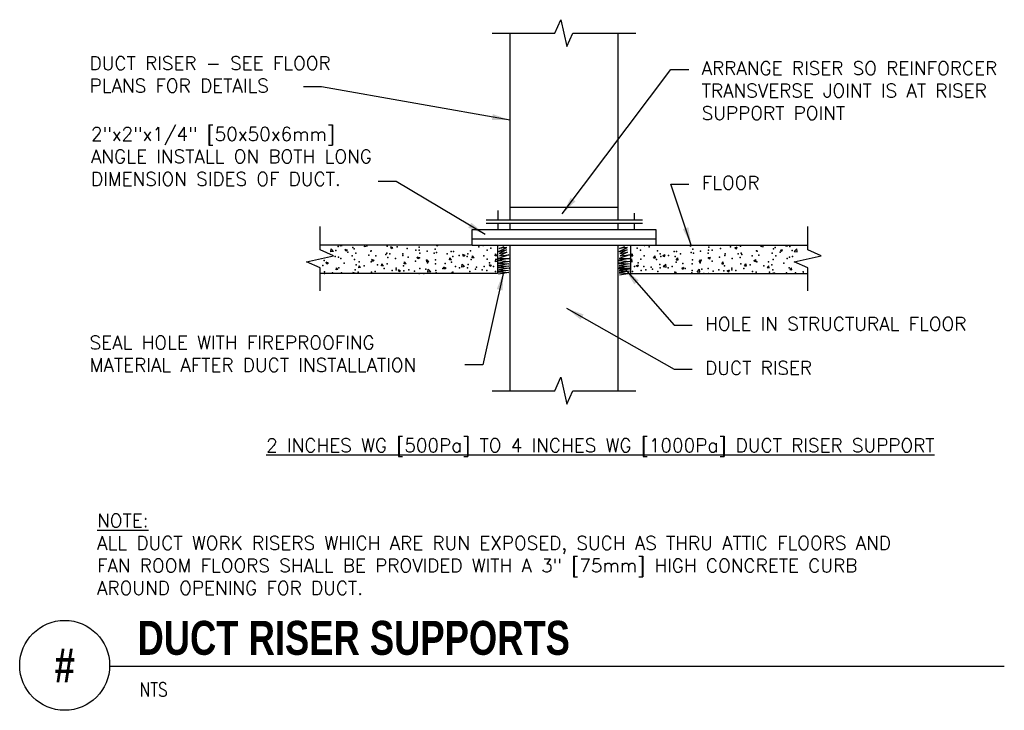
# Model space of a CAD drawing. Header units: inches. Extents: x 0.34 to 7.65, y 0.19 to 8.68.
# Tile 1 of 2: x 0.34 to 7.18, y 0.19 to 4.99. Entities that reach past the tile are written whole.
import ezdxf
from ezdxf.enums import TextEntityAlignment as Align

# ---------------------------------------------------------------- set-up
doc = ezdxf.new("R2010")
doc.units = ezdxf.units.IN
doc.header["$MEASUREMENT"] = 0
doc.header["$PDSIZE"] = -1
for name, color, linetype in [('M-DETL-HEVY', 5, 'Continuous'), ('M-DETL-MEDM', 4, 'Continuous'), ('M-DETL-PATT', 8, 'Continuous'), ('M-DETL-TEXT', 2, 'Continuous')]:
    doc.layers.add(name, color=color, linetype=linetype)
doc.styles.add('BOLD', font='bold.shx', dxfattribs={"width": 0.9})
doc.styles.add('Romans', font='romans.shx')
doc.dimstyles.new('VA-Lead', dxfattribs={"dimtxt": 0.09375, "dimasz": 0.125, "dimexe": 0.125, "dimexo": 0.03125, "dimgap": 0.02, "dimtad": 1, "dimdec": 5, "dimzin": 0, "dimdsep": 46, "dimlunit": 4, "dimtxsty": 'Romans', "dimcen": 0.125, "dimclrd": 256, "dimclre": 256, "dimclrt": 256, "dimadec": 0, "dimazin": 0, "dimtfac": 1, "dimtdec": 5, "dimtofl": 0, "dimtmove": 0, "dimatfit": 3, "dimfxl": 1, "dimfrac": 2, "dimtolj": 1, "dimtzin": 0, "dimlwd": -1, "dimlwe": -1, "dimarcsym": 0})

msp = doc.modelspace()

# ---------------------------------------------------------------- linework, layer by layer
at = {"layer": 'M-DETL-HEVY', "linetype": 'Continuous'}
for p, q in [((3.745084, 3.685242), (3.745084, 4.895242)), ((4.493084, 4.895242), (4.493084, 3.685242)), ((3.745084, 3.685242), (4.493084, 3.685242)), ((3.745084, 3.597242), (3.745084, 3.685242)), ((4.493084, 3.685242), (4.493084, 3.597242)), ((3.745084, 3.531242), (3.745084, 3.575242)), ((4.493084, 3.575242), (4.493084, 3.531242)), ((3.481084, 3.531242), (4.757084, 3.531242)), ((3.481084, 3.421242), (3.481084, 3.531242)), ((4.757084, 3.531242), (4.757084, 3.421242)), ((3.481084, 3.465242), (4.757084, 3.465242)), ((3.481084, 3.421242), (4.757084, 3.421242)), ((3.745084, 2.409242), (3.745084, 3.421242)), ((4.493084, 3.421242), (4.493084, 2.409242))]:
    msp.add_line(p, q, dxfattribs=at)
at = {"layer": 'M-DETL-MEDM', "linetype": 'Continuous'}
for p, q in [((3.659346, 3.663195), (3.659346, 3.597242)), ((4.606745, 3.643654), (4.606745, 3.597242)), ((3.580021, 3.597242), (4.664143, 3.597242)), ((3.580021, 3.575242), (4.664143, 3.575242)), ((3.659346, 3.575242), (3.659346, 3.531242)), ((4.606745, 3.575242), (4.606745, 3.531242)), ((3.481084, 3.421242), (2.425084, 3.421242)), ((3.657084, 3.421242), (3.657084, 3.223242)), ((4.581084, 3.421242), (4.581084, 3.223242)), ((4.757084, 3.421242), (5.813084, 3.421242)), ((3.657084, 3.223242), (2.425084, 3.223242)), ((4.581084, 3.223242), (5.813084, 3.223242))]:
    msp.add_line(p, q, dxfattribs=at)
at = {"layer": 'M-DETL-PATT', "linetype": 'Continuous'}
for p, q in [((2.566241, 3.415462), (2.567307, 3.421242)), ((2.566241, 3.415462), (2.567307, 3.421242)), ((2.579398, 3.416613), (2.575514, 3.421242)), ((2.579398, 3.416613), (2.575514, 3.421242)), ((2.733811, 3.410599), (2.735049, 3.421242)), ((2.733811, 3.410599), (2.735049, 3.421242)), ((2.753384, 3.413636), (2.746086, 3.421242)), ((2.753384, 3.413636), (2.746086, 3.421242)), ((3.236136, 3.413763), (3.233627, 3.421242)), ((3.236136, 3.413763), (3.233627, 3.421242)), ((3.247087, 3.421145), (3.236143, 3.413764)), ((3.247087, 3.421145), (3.236143, 3.413764)), ((3.247087, 3.421145), (3.246834, 3.421242)), ((3.247087, 3.421145), (3.246834, 3.421242)), ((4.991082, 3.421145), (4.991334, 3.421242)), ((4.991082, 3.421145), (4.991334, 3.421242)), ((4.991082, 3.421145), (5.002025, 3.413764)), ((4.991082, 3.421145), (5.002025, 3.413764)), ((5.002032, 3.413763), (5.004541, 3.421242)), ((5.002032, 3.413763), (5.004541, 3.421242)), ((5.484784, 3.413636), (5.492082, 3.421242)), ((5.484784, 3.413636), (5.492082, 3.421242)), ((5.504357, 3.410599), (5.503119, 3.421242)), ((5.504357, 3.410599), (5.503119, 3.421242)), ((5.65877, 3.416613), (5.662654, 3.421242)), ((5.65877, 3.416613), (5.662654, 3.421242)), ((5.671927, 3.415462), (5.670861, 3.421242)), ((5.671927, 3.415462), (5.670861, 3.421242)), ((2.499018, 3.374185), (2.501449, 3.395078)), ((2.499018, 3.374185), (2.501449, 3.395078)), ((2.518591, 3.377222), (2.499025, 3.374187)), ((2.518591, 3.377222), (2.499025, 3.374187)), ((2.518591, 3.377222), (2.501456, 3.39508)), ((2.518591, 3.377222), (2.501456, 3.39508)), ((2.579398, 3.416613), (2.566248, 3.415463)), ((2.579398, 3.416613), (2.566248, 3.415463)), ((2.603799, 3.378524), (2.599338, 3.391819)), ((2.603799, 3.378524), (2.599338, 3.391819)), ((2.61475, 3.385906), (2.599345, 3.39182)), ((2.61475, 3.385906), (2.599345, 3.39182)), ((2.61475, 3.385906), (2.603806, 3.378525)), ((2.61475, 3.385906), (2.603806, 3.378525)), ((2.753384, 3.413636), (2.733818, 3.410601)), ((2.753384, 3.413636), (2.733818, 3.410601)), ((2.919968, 3.396144), (2.915507, 3.409438)), ((2.919968, 3.396144), (2.915507, 3.409438)), ((2.930918, 3.403526), (2.915514, 3.409439)), ((2.930918, 3.403526), (2.915514, 3.409439)), ((2.930918, 3.403526), (2.919975, 3.396144)), ((2.930918, 3.403526), (2.919975, 3.396144)), ((3.420985, 3.342807), (3.416524, 3.356101)), ((3.420985, 3.342807), (3.416524, 3.356101)), ((3.431935, 3.350188), (3.416531, 3.356101)), ((3.431935, 3.350188), (3.416531, 3.356101)), ((3.640297, 3.346619), (3.64284, 3.360409)), ((3.640297, 3.346619), (3.64284, 3.360409)), ((3.653453, 3.347769), (3.642847, 3.360409)), ((3.653453, 3.347769), (3.642847, 3.360409)), ((3.665614, 3.376376), (3.722331, 3.405043)), ((3.665614, 3.376376), (3.722331, 3.405043)), ((3.665614, 3.376376), (3.720419, 3.389754)), ((3.665614, 3.376376), (3.720419, 3.389754)), ((3.736988, 3.354717), (3.665614, 3.328599)), ((3.736988, 3.354717), (3.665614, 3.328599)), ((3.668163, 3.398035), (3.703213, 3.41205)), ((3.668163, 3.398035), (3.703213, 3.41205)), ((3.722331, 3.405043), (3.668163, 3.398035)), ((3.722331, 3.405043), (3.668163, 3.398035)), ((3.720419, 3.389754), (3.669437, 3.363636)), ((3.720419, 3.389754), (3.669437, 3.363636)), ((3.669437, 3.363636), (3.723605, 3.371917)), ((3.669437, 3.363636), (3.723605, 3.371917)), ((3.723605, 3.371917), (3.671349, 3.34771)), ((3.723605, 3.371917), (3.671349, 3.34771)), ((3.671349, 3.34771), (3.736988, 3.354717)), ((3.671349, 3.34771), (3.736988, 3.354717)), ((4.503842, 3.376376), (4.560559, 3.405043)), ((4.503842, 3.376376), (4.560559, 3.405043)), ((4.503842, 3.376376), (4.558648, 3.389754)), ((4.503842, 3.376376), (4.558648, 3.389754)), ((4.575217, 3.354717), (4.503842, 3.328599)), ((4.575217, 3.354717), (4.503842, 3.328599)), ((4.506391, 3.398035), (4.541441, 3.41205)), ((4.506391, 3.398035), (4.541441, 3.41205)), ((4.560559, 3.405043), (4.506391, 3.398035)), ((4.560559, 3.405043), (4.506391, 3.398035)), ((4.558648, 3.389754), (4.507666, 3.363636)), ((4.558648, 3.389754), (4.507666, 3.363636)), ((4.507666, 3.363636), (4.561834, 3.371917)), ((4.507666, 3.363636), (4.561834, 3.371917)), ((4.561834, 3.371917), (4.509578, 3.34771)), ((4.561834, 3.371917), (4.509578, 3.34771)), ((4.509578, 3.34771), (4.575217, 3.354717)), ((4.509578, 3.34771), (4.575217, 3.354717)), ((4.584715, 3.347769), (4.595321, 3.360409)), ((4.584715, 3.347769), (4.595321, 3.360409)), ((4.597871, 3.346619), (4.595328, 3.360409)), ((4.597871, 3.346619), (4.595328, 3.360409)), ((4.806233, 3.350188), (4.821637, 3.356101)), ((4.806233, 3.350188), (4.821637, 3.356101)), ((4.817183, 3.342807), (4.821644, 3.356101)), ((4.817183, 3.342807), (4.821644, 3.356101)), ((5.30725, 3.403526), (5.322654, 3.409439)), ((5.30725, 3.403526), (5.322654, 3.409439)), ((5.30725, 3.403526), (5.318193, 3.396144)), ((5.30725, 3.403526), (5.318193, 3.396144)), ((5.3182, 3.396144), (5.322661, 3.409438)), ((5.3182, 3.396144), (5.322661, 3.409438)), ((5.484784, 3.413636), (5.50435, 3.410601)), ((5.484784, 3.413636), (5.50435, 3.410601)), ((5.623418, 3.385906), (5.638823, 3.39182)), ((5.623418, 3.385906), (5.638823, 3.39182)), ((5.623418, 3.385906), (5.634362, 3.378525)), ((5.623418, 3.385906), (5.634362, 3.378525)), ((5.634369, 3.378524), (5.63883, 3.391819)), ((5.634369, 3.378524), (5.63883, 3.391819)), ((5.65877, 3.416613), (5.67192, 3.415463)), ((5.65877, 3.416613), (5.67192, 3.415463)), ((5.719577, 3.377222), (5.736712, 3.39508)), ((5.719577, 3.377222), (5.736712, 3.39508)), ((5.719577, 3.377222), (5.739143, 3.374187)), ((5.719577, 3.377222), (5.739143, 3.374187)), ((5.73915, 3.374185), (5.736719, 3.395078)), ((5.73915, 3.374185), (5.736719, 3.395078)), ((2.47248, 3.289948), (2.468019, 3.303242)), ((2.47248, 3.289948), (2.468019, 3.303242)), ((2.48343, 3.29733), (2.468026, 3.303243)), ((2.48343, 3.29733), (2.468026, 3.303243)), ((2.48343, 3.29733), (2.472487, 3.289949)), ((2.48343, 3.29733), (2.472487, 3.289949)), ((2.788648, 3.307568), (2.784187, 3.320862)), ((2.788648, 3.307568), (2.784187, 3.320862)), ((2.799598, 3.31495), (2.784194, 3.320863)), ((2.799598, 3.31495), (2.784194, 3.320863)), ((2.799598, 3.31495), (2.788655, 3.307568)), ((2.799598, 3.31495), (2.788655, 3.307568)), ((2.85131, 3.277591), (2.853854, 3.291381)), ((2.85131, 3.277591), (2.853854, 3.291381)), ((2.864467, 3.278742), (2.853861, 3.291381)), ((2.864467, 3.278742), (2.853861, 3.291381)), ((3.009108, 3.291396), (3.011651, 3.305186)), ((3.009108, 3.291396), (3.011651, 3.305186)), ((3.022264, 3.292547), (3.009115, 3.291397)), ((3.022264, 3.292547), (3.009115, 3.291397)), ((3.022264, 3.292547), (3.011658, 3.305187)), ((3.022264, 3.292547), (3.011658, 3.305187)), ((3.104817, 3.325187), (3.100356, 3.338482)), ((3.104817, 3.325187), (3.100356, 3.338482)), ((3.115767, 3.332569), (3.100363, 3.338482)), ((3.115767, 3.332569), (3.100363, 3.338482)), ((3.115767, 3.332569), (3.104824, 3.325187)), ((3.115767, 3.332569), (3.104824, 3.325187)), ((3.166905, 3.305202), (3.169449, 3.318992)), ((3.166905, 3.305202), (3.169449, 3.318992)), ((3.180062, 3.306353), (3.166912, 3.305202)), ((3.180062, 3.306353), (3.166912, 3.305202)), ((3.180062, 3.306353), (3.169456, 3.318992)), ((3.180062, 3.306353), (3.169456, 3.318992)), ((3.324702, 3.319007), (3.327246, 3.332798)), ((3.324702, 3.319007), (3.327246, 3.332798)), ((3.337859, 3.320158), (3.324709, 3.319008)), ((3.337859, 3.320158), (3.324709, 3.319008)), ((3.337859, 3.320158), (3.327253, 3.332798)), ((3.337859, 3.320158), (3.327253, 3.332798)), ((3.409023, 3.269122), (3.411453, 3.290016)), ((3.409023, 3.269122), (3.411453, 3.290016)), ((3.428596, 3.272158), (3.411461, 3.290017)), ((3.428596, 3.272158), (3.411461, 3.290017)), ((3.431935, 3.350188), (3.420992, 3.342807)), ((3.431935, 3.350188), (3.420992, 3.342807)), ((3.482499, 3.332813), (3.485043, 3.346603)), ((3.482499, 3.332813), (3.485043, 3.346603)), ((3.495656, 3.333964), (3.482506, 3.332813)), ((3.495656, 3.333964), (3.482506, 3.332813)), ((3.495656, 3.333964), (3.48505, 3.346603)), ((3.495656, 3.333964), (3.48505, 3.346603)), ((3.605834, 3.27185), (3.601373, 3.285144)), ((3.605834, 3.27185), (3.601373, 3.285144)), ((3.616784, 3.279231), (3.60138, 3.285144)), ((3.616784, 3.279231), (3.60138, 3.285144)), ((3.653453, 3.347769), (3.640304, 3.346619)), ((3.653453, 3.347769), (3.640304, 3.346619)), ((3.643816, 3.305536), (3.646246, 3.32643)), ((3.643816, 3.305536), (3.646246, 3.32643)), ((3.657084, 3.307594), (3.643823, 3.305538)), ((3.657084, 3.307594), (3.643823, 3.305538)), ((3.657084, 3.315143), (3.646253, 3.326431)), ((3.657084, 3.315143), (3.646253, 3.326431)), ((3.738263, 3.329236), (3.661153, 3.314584)), ((3.738263, 3.329236), (3.661153, 3.314584)), ((3.661153, 3.314584), (3.742855, 3.307594)), ((3.661153, 3.314584), (3.742855, 3.307594)), ((3.742855, 3.307594), (3.66179, 3.296747)), ((3.742855, 3.307594), (3.66179, 3.296747)), ((3.66179, 3.296747), (3.735714, 3.291014)), ((3.66179, 3.296747), (3.735714, 3.291014)), ((3.665614, 3.328599), (3.738263, 3.329236)), ((3.665614, 3.328599), (3.738263, 3.329236)), ((3.735714, 3.291014), (3.665614, 3.278911)), ((3.735714, 3.291014), (3.665614, 3.278911)), ((4.576491, 3.329236), (4.499381, 3.314584)), ((4.576491, 3.329236), (4.499381, 3.314584)), ((4.499381, 3.314584), (4.581084, 3.307594)), ((4.499381, 3.314584), (4.581084, 3.307594)), ((4.581084, 3.307594), (4.500019, 3.296747)), ((4.581084, 3.307594), (4.500019, 3.296747)), ((4.500019, 3.296747), (4.573942, 3.291014)), ((4.500019, 3.296747), (4.573942, 3.291014)), ((4.503842, 3.328599), (4.576491, 3.329236)), ((4.503842, 3.328599), (4.576491, 3.329236)), ((4.573942, 3.291014), (4.503842, 3.278911)), ((4.573942, 3.291014), (4.503842, 3.278911)), ((4.581084, 3.315143), (4.591915, 3.326431)), ((4.581084, 3.315143), (4.591915, 3.326431)), ((4.581084, 3.307594), (4.594345, 3.305538)), ((4.581084, 3.307594), (4.594345, 3.305538)), ((4.584715, 3.347769), (4.597864, 3.346619)), ((4.584715, 3.347769), (4.597864, 3.346619)), ((4.594352, 3.305536), (4.591922, 3.32643)), ((4.594352, 3.305536), (4.591922, 3.32643)), ((4.621384, 3.279231), (4.636788, 3.285144)), ((4.621384, 3.279231), (4.636788, 3.285144)), ((4.632334, 3.27185), (4.636795, 3.285144)), ((4.632334, 3.27185), (4.636795, 3.285144)), ((4.742512, 3.333964), (4.753118, 3.346603)), ((4.742512, 3.333964), (4.753118, 3.346603)), ((4.742512, 3.333964), (4.755662, 3.332813)), ((4.742512, 3.333964), (4.755662, 3.332813)), ((4.755669, 3.332813), (4.753125, 3.346603)), ((4.755669, 3.332813), (4.753125, 3.346603)), ((4.806233, 3.350188), (4.817176, 3.342807)), ((4.806233, 3.350188), (4.817176, 3.342807)), ((4.809572, 3.272158), (4.826707, 3.290017)), ((4.809572, 3.272158), (4.826707, 3.290017)), ((4.829145, 3.269122), (4.826715, 3.290016)), ((4.829145, 3.269122), (4.826715, 3.290016)), ((4.900309, 3.320158), (4.910915, 3.332798)), ((4.900309, 3.320158), (4.910915, 3.332798)), ((4.900309, 3.320158), (4.913459, 3.319008)), ((4.900309, 3.320158), (4.913459, 3.319008)), ((4.913466, 3.319007), (4.910922, 3.332798)), ((4.913466, 3.319007), (4.910922, 3.332798)), ((5.058106, 3.306353), (5.068712, 3.318992)), ((5.058106, 3.306353), (5.068712, 3.318992)), ((5.058106, 3.306353), (5.071256, 3.305202)), ((5.058106, 3.306353), (5.071256, 3.305202)), ((5.071263, 3.305202), (5.068719, 3.318992)), ((5.071263, 3.305202), (5.068719, 3.318992)), ((5.122401, 3.332569), (5.137805, 3.338482)), ((5.122401, 3.332569), (5.137805, 3.338482)), ((5.122401, 3.332569), (5.133344, 3.325187)), ((5.122401, 3.332569), (5.133344, 3.325187)), ((5.133351, 3.325187), (5.137812, 3.338482)), ((5.133351, 3.325187), (5.137812, 3.338482)), ((5.215904, 3.292547), (5.22651, 3.305187)), ((5.215904, 3.292547), (5.22651, 3.305187)), ((5.215904, 3.292547), (5.229053, 3.291397)), ((5.215904, 3.292547), (5.229053, 3.291397)), ((5.22906, 3.291396), (5.226517, 3.305186)), ((5.22906, 3.291396), (5.226517, 3.305186)), ((5.373701, 3.278742), (5.384307, 3.291381)), ((5.373701, 3.278742), (5.384307, 3.291381)), ((5.386858, 3.277591), (5.384314, 3.291381)), ((5.386858, 3.277591), (5.384314, 3.291381)), ((5.43857, 3.31495), (5.453974, 3.320863)), ((5.43857, 3.31495), (5.453974, 3.320863)), ((5.43857, 3.31495), (5.449513, 3.307568)), ((5.43857, 3.31495), (5.449513, 3.307568)), ((5.44952, 3.307568), (5.453981, 3.320862)), ((5.44952, 3.307568), (5.453981, 3.320862)), ((2.535716, 3.249979), (2.53826, 3.26377)), ((2.535716, 3.249979), (2.53826, 3.26377)), ((2.548873, 3.251131), (2.535723, 3.24998)), ((2.548873, 3.251131), (2.535723, 3.24998)), ((2.548873, 3.251131), (2.538267, 3.26377)), ((2.548873, 3.251131), (2.538267, 3.26377)), ((2.655902, 3.223242), (2.652868, 3.232286)), ((2.655902, 3.223242), (2.652868, 3.232286)), ((2.668279, 3.226373), (2.652875, 3.232287)), ((2.668279, 3.226373), (2.652875, 3.232287)), ((2.668279, 3.226373), (2.663636, 3.223242)), ((2.668279, 3.226373), (2.663636, 3.223242)), ((2.693513, 3.263785), (2.696057, 3.277575)), ((2.693513, 3.263785), (2.696057, 3.277575)), ((2.70667, 3.264936), (2.69352, 3.263786)), ((2.70667, 3.264936), (2.69352, 3.263786)), ((2.70667, 3.264936), (2.696064, 3.277576)), ((2.70667, 3.264936), (2.696064, 3.277576)), ((2.864467, 3.278742), (2.851317, 3.277591)), ((2.864467, 3.278742), (2.851317, 3.277591)), ((2.973497, 3.236611), (2.969036, 3.249905)), ((2.973497, 3.236611), (2.969036, 3.249905)), ((2.984447, 3.243993), (2.969043, 3.249906)), ((2.984447, 3.243993), (2.969043, 3.249906)), ((2.984447, 3.243993), (2.973504, 3.236611)), ((2.984447, 3.243993), (2.973504, 3.236611)), ((3.17423, 3.232708), (3.176661, 3.253601)), ((3.17423, 3.232708), (3.176661, 3.253601)), ((3.193803, 3.235744), (3.174237, 3.232709)), ((3.193803, 3.235744), (3.174237, 3.232709)), ((3.193803, 3.235744), (3.176667, 3.253603)), ((3.193803, 3.235744), (3.176667, 3.253603)), ((3.289666, 3.254231), (3.285205, 3.267525)), ((3.289666, 3.254231), (3.285205, 3.267525)), ((3.300616, 3.261612), (3.285212, 3.267525)), ((3.300616, 3.261612), (3.285212, 3.267525)), ((3.300616, 3.261612), (3.289673, 3.254231)), ((3.300616, 3.261612), (3.289673, 3.254231)), ((3.428596, 3.272158), (3.40903, 3.269123)), ((3.428596, 3.272158), (3.40903, 3.269123)), ((3.616784, 3.279231), (3.605841, 3.27185)), ((3.616784, 3.279231), (3.605841, 3.27185)), ((3.662937, 3.248812), (3.733674, 3.246264)), ((3.662937, 3.248812), (3.733674, 3.246264)), ((3.733674, 3.246264), (3.662937, 3.235434)), ((3.733674, 3.246264), (3.662937, 3.235434)), ((3.662937, 3.235434), (3.736861, 3.231612)), ((3.662937, 3.235434), (3.736861, 3.231612)), ((3.736861, 3.231612), (3.664849, 3.220146)), ((3.736861, 3.231612), (3.664849, 3.220146)), ((3.665614, 3.278911), (3.736351, 3.276363)), ((3.665614, 3.278911), (3.736351, 3.276363)), ((3.736351, 3.276363), (3.665614, 3.265533)), ((3.736351, 3.276363), (3.665614, 3.265533)), ((3.665614, 3.265533), (3.739537, 3.261711)), ((3.665614, 3.265533), (3.739537, 3.261711)), ((3.739537, 3.261711), (3.667526, 3.250244)), ((3.739537, 3.261711), (3.667526, 3.250244)), ((4.500019, 3.260297), (4.573942, 3.254564)), ((4.500019, 3.260297), (4.573942, 3.254564)), ((4.503842, 3.278911), (4.574579, 3.276363)), ((4.503842, 3.278911), (4.574579, 3.276363)), ((4.574579, 3.276363), (4.503842, 3.265533)), ((4.574579, 3.276363), (4.503842, 3.265533)), ((4.503842, 3.265533), (4.577766, 3.261711)), ((4.503842, 3.265533), (4.577766, 3.261711)), ((4.573942, 3.254564), (4.503842, 3.24246)), ((4.573942, 3.254564), (4.503842, 3.24246)), ((4.503842, 3.24246), (4.574579, 3.239912)), ((4.503842, 3.24246), (4.574579, 3.239912)), ((4.574579, 3.239912), (4.503842, 3.229083)), ((4.574579, 3.239912), (4.503842, 3.229083)), ((4.503842, 3.229083), (4.577766, 3.225261)), ((4.503842, 3.229083), (4.577766, 3.225261)), ((4.577766, 3.261711), (4.505754, 3.250244)), ((4.577766, 3.261711), (4.505754, 3.250244)), ((4.577766, 3.225261), (4.505754, 3.213794)), ((4.577766, 3.225261), (4.505754, 3.213794)), ((4.621384, 3.279231), (4.632327, 3.27185)), ((4.621384, 3.279231), (4.632327, 3.27185)), ((4.809572, 3.272158), (4.829138, 3.269123)), ((4.809572, 3.272158), (4.829138, 3.269123)), ((4.937552, 3.261612), (4.952956, 3.267525)), ((4.937552, 3.261612), (4.952956, 3.267525)), ((4.937552, 3.261612), (4.948495, 3.254231)), ((4.937552, 3.261612), (4.948495, 3.254231)), ((4.948502, 3.254231), (4.952963, 3.267525)), ((4.948502, 3.254231), (4.952963, 3.267525)), ((5.044365, 3.235744), (5.061501, 3.253603)), ((5.044365, 3.235744), (5.061501, 3.253603)), ((5.044365, 3.235744), (5.063931, 3.232709)), ((5.044365, 3.235744), (5.063931, 3.232709)), ((5.063938, 3.232708), (5.061508, 3.253601)), ((5.063938, 3.232708), (5.061508, 3.253601)), ((5.253721, 3.243993), (5.269125, 3.249906)), ((5.253721, 3.243993), (5.269125, 3.249906)), ((5.253721, 3.243993), (5.264664, 3.236611)), ((5.253721, 3.243993), (5.264664, 3.236611)), ((5.264671, 3.236611), (5.269132, 3.249905)), ((5.264671, 3.236611), (5.269132, 3.249905)), ((5.373701, 3.278742), (5.386851, 3.277591)), ((5.373701, 3.278742), (5.386851, 3.277591)), ((5.531498, 3.264936), (5.542104, 3.277576)), ((5.531498, 3.264936), (5.542104, 3.277576)), ((5.531498, 3.264936), (5.544648, 3.263786)), ((5.531498, 3.264936), (5.544648, 3.263786)), ((5.544655, 3.263785), (5.542111, 3.277575)), ((5.544655, 3.263785), (5.542111, 3.277575)), ((5.569889, 3.226373), (5.585293, 3.232287)), ((5.569889, 3.226373), (5.585293, 3.232287)), ((5.569889, 3.226373), (5.574532, 3.223242)), ((5.569889, 3.226373), (5.574532, 3.223242)), ((5.582266, 3.223242), (5.5853, 3.232286)), ((5.582266, 3.223242), (5.5853, 3.232286)), ((5.689295, 3.251131), (5.699901, 3.26377)), ((5.689295, 3.251131), (5.699901, 3.26377)), ((5.689295, 3.251131), (5.702445, 3.24998)), ((5.689295, 3.251131), (5.702445, 3.24998)), ((5.702452, 3.249979), (5.699908, 3.26377)), ((5.702452, 3.249979), (5.699908, 3.26377))]:
    msp.add_line(p, q, dxfattribs=at)
for p in [(2.533918, 3.383331), (2.533918, 3.383331), (2.549475, 3.411308), (2.549475, 3.411308), (2.617239, 3.372362), (2.617239, 3.372362), (2.652014, 3.404847), (2.652014, 3.404847), (2.662431, 3.395818), (2.662431, 3.395818), (2.672313, 3.365111), (2.672313, 3.365111), (2.776696, 3.379323), (2.776696, 3.379323), (2.780315, 3.382824), (2.780315, 3.382824), (2.882065, 3.356476), (2.882065, 3.356476), (2.88782, 3.365239), (2.88782, 3.365239), (2.891775, 3.415369), (2.891775, 3.415369), (2.908616, 3.360801), (2.908616, 3.360801), (2.961331, 3.409105), (2.961331, 3.409105), (2.999506, 3.361438), (2.999506, 3.361438), (3.030716, 3.397078), (3.030716, 3.397078), (3.089632, 3.387082), (3.089632, 3.387082), (3.112366, 3.406491), (3.112366, 3.406491), (3.114037, 3.386108), (3.114037, 3.386108), (3.116947, 3.3664), (3.116947, 3.3664), (3.169112, 3.378857), (3.169112, 3.378857), (3.217933, 3.365059), (3.217933, 3.365059), (3.223489, 3.392407), (3.223489, 3.392407), (3.234388, 3.371362), (3.234388, 3.371362), (3.308053, 3.360565), (3.308053, 3.360565), (3.336445, 3.376916), (3.336445, 3.376916), (3.351829, 3.376324), (3.351829, 3.376324), (3.45071, 3.360422), (3.45071, 3.360422), (3.46927, 3.381286), (3.46927, 3.381286), (3.527515, 3.410824), (3.527515, 3.410824), (3.559158, 3.419574), (3.559158, 3.419574), (3.586711, 3.386248), (3.586711, 3.386248), (3.610836, 3.399854), (3.610836, 3.399854), (4.627332, 3.399854), (4.627332, 3.399854), (4.651457, 3.386248), (4.651457, 3.386248), (4.67901, 3.419574), (4.67901, 3.419574), (4.710653, 3.410824), (4.710653, 3.410824), (4.768898, 3.381286), (4.768898, 3.381286), (4.787458, 3.360422), (4.787458, 3.360422), (4.886339, 3.376324), (4.886339, 3.376324), (4.901723, 3.376916), (4.901723, 3.376916), (4.930115, 3.360565), (4.930115, 3.360565), (5.00378, 3.371362), (5.00378, 3.371362), (5.014679, 3.392407), (5.014679, 3.392407), (5.020235, 3.365059), (5.020235, 3.365059), (5.069056, 3.378857), (5.069056, 3.378857), (5.121221, 3.3664), (5.121221, 3.3664), (5.124131, 3.386108), (5.124131, 3.386108), (5.125803, 3.406491), (5.125803, 3.406491), (5.148536, 3.387082), (5.148536, 3.387082), (5.207452, 3.397078), (5.207452, 3.397078), (5.238662, 3.361438), (5.238662, 3.361438), (5.276837, 3.409105), (5.276837, 3.409105), (5.329552, 3.360801), (5.329552, 3.360801), (5.346393, 3.415369), (5.346393, 3.415369), (5.350349, 3.365239), (5.350349, 3.365239), (5.356103, 3.356476), (5.356103, 3.356476), (5.457853, 3.382824), (5.457853, 3.382824), (5.461472, 3.379323), (5.461472, 3.379323), (5.565855, 3.365111), (5.565855, 3.365111), (5.575737, 3.395818), (5.575737, 3.395818), (5.586154, 3.404847), (5.586154, 3.404847), (5.620929, 3.372362), (5.620929, 3.372362), (5.688693, 3.411308), (5.688693, 3.411308), (5.70425, 3.383331), (5.70425, 3.383331), (2.452852, 3.314852), (2.452852, 3.314852), (2.529742, 3.341589), (2.529742, 3.341589), (2.55215, 3.338072), (2.55215, 3.338072), (2.567994, 3.327856), (2.567994, 3.327856), (2.591793, 3.296561), (2.591793, 3.296561), (2.647183, 3.346551), (2.647183, 3.346551), (2.665106, 3.322581), (2.665106, 3.322581), (2.675114, 3.285591), (2.675114, 3.285591), (2.696295, 3.305833), (2.696295, 3.305833), (2.764624, 3.351514), (2.764624, 3.351514), (2.779371, 3.306087), (2.779371, 3.306087), (2.811254, 3.346819), (2.811254, 3.346819), (2.890495, 3.292003), (2.890495, 3.292003), (2.894575, 3.33585), (2.894575, 3.33585), (2.94965, 3.328599), (2.94965, 3.328599), (3.000776, 3.349749), (3.000776, 3.349749), (3.036917, 3.338777), (3.036917, 3.338777), (3.088591, 3.310307), (3.088591, 3.310307), (3.115041, 3.333254), (3.115041, 3.333254), (3.165218, 3.316754), (3.165218, 3.316754), (3.171912, 3.299337), (3.171912, 3.299337), (3.226164, 3.31917), (3.226164, 3.31917), (3.226987, 3.292087), (3.226987, 3.292087), (3.293519, 3.294731), (3.293519, 3.294731), (3.33912, 3.30368), (3.33912, 3.30368), (3.346234, 3.343036), (3.346234, 3.343036), (3.391374, 3.349596), (3.391374, 3.349596), (3.446449, 3.342345), (3.446449, 3.342345), (3.453385, 3.287185), (3.453385, 3.287185), (3.474535, 3.321013), (3.474535, 3.321013), (3.561834, 3.346337), (3.561834, 3.346337), (3.58539, 3.324053), (3.58539, 3.324053), (3.602836, 3.29899), (3.602836, 3.29899), (4.635332, 3.29899), (4.635332, 3.29899), (4.652778, 3.324053), (4.652778, 3.324053), (4.676335, 3.346337), (4.676335, 3.346337), (4.763633, 3.321013), (4.763633, 3.321013), (4.784783, 3.287185), (4.784783, 3.287185), (4.791719, 3.342345), (4.791719, 3.342345), (4.846794, 3.349596), (4.846794, 3.349596), (4.891934, 3.343036), (4.891934, 3.343036), (4.899048, 3.30368), (4.899048, 3.30368), (4.944649, 3.294731), (4.944649, 3.294731), (5.011181, 3.292087), (5.011181, 3.292087), (5.012004, 3.31917), (5.012004, 3.31917), (5.066256, 3.299337), (5.066256, 3.299337), (5.072951, 3.316754), (5.072951, 3.316754), (5.123127, 3.333254), (5.123127, 3.333254), (5.149577, 3.310307), (5.149577, 3.310307), (5.201251, 3.338777), (5.201251, 3.338777), (5.237392, 3.349749), (5.237392, 3.349749), (5.288518, 3.328599), (5.288518, 3.328599), (5.343593, 3.33585), (5.343593, 3.33585), (5.347673, 3.292003), (5.347673, 3.292003), (5.426914, 3.346819), (5.426914, 3.346819), (5.458797, 3.306087), (5.458797, 3.306087), (5.473544, 3.351514), (5.473544, 3.351514), (5.541873, 3.305833), (5.541873, 3.305833), (5.563054, 3.285591), (5.563054, 3.285591), (5.573062, 3.322581), (5.573062, 3.322581), (5.590985, 3.346551), (5.590985, 3.346551), (5.646375, 3.296561), (5.646375, 3.296561), (5.670174, 3.327856), (5.670174, 3.327856), (5.686018, 3.338072), (5.686018, 3.338072), (5.708426, 3.341589), (5.708426, 3.341589), (2.443702, 3.278919), (2.443702, 3.278919), (2.455143, 3.224208), (2.455143, 3.224208), (2.455652, 3.235333), (2.455652, 3.235333), (2.510727, 3.228082), (2.510727, 3.228082), (2.554825, 3.264835), (2.554825, 3.264835), (2.572584, 3.22917), (2.572584, 3.22917), (2.667781, 3.249345), (2.667781, 3.249345), (2.690025, 3.234132), (2.690025, 3.234132), (2.730189, 3.27834), (2.730189, 3.27834), (2.782046, 3.23285), (2.782046, 3.23285), (2.807466, 3.239095), (2.807466, 3.239095), (2.824596, 3.28381), (2.824596, 3.28381), (2.86913, 3.260048), (2.86913, 3.260048), (2.924907, 3.244057), (2.924907, 3.244057), (2.952451, 3.249079), (2.952451, 3.249079), (2.952896, 3.261787), (2.952896, 3.261787), (3.003451, 3.276512), (3.003451, 3.276512), (3.007526, 3.241828), (3.007526, 3.241828), (3.042348, 3.249019), (3.042348, 3.249019), (3.081197, 3.239764), (3.081197, 3.239764), (3.113402, 3.224429), (3.113402, 3.224429), (3.117716, 3.260017), (3.117716, 3.260017), (3.146467, 3.223536), (3.146467, 3.223536), (3.159789, 3.253981), (3.159789, 3.253981), (3.228839, 3.245933), (3.228839, 3.245933), (3.230843, 3.229391), (3.230843, 3.229391), (3.27723, 3.258943), (3.27723, 3.258943), (3.341795, 3.230443), (3.341795, 3.230443), (3.348284, 3.234354), (3.348284, 3.234354), (3.365928, 3.273795), (3.365928, 3.273795), (3.394671, 3.263905), (3.394671, 3.263905), (3.421819, 3.272708), (3.421819, 3.272708), (3.449249, 3.262825), (3.449249, 3.262825), (3.465725, 3.239316), (3.465725, 3.239316), (3.504324, 3.255575), (3.504324, 3.255575), (3.512111, 3.268867), (3.512111, 3.268867), (3.55012, 3.250685), (3.55012, 3.250685), (3.564509, 3.273101), (3.564509, 3.273101), (3.583166, 3.244278), (3.583166, 3.244278), (3.629552, 3.273829), (3.629552, 3.273829), (3.643265, 3.237283), (3.643265, 3.237283), (4.594903, 3.237283), (4.594903, 3.237283), (4.608616, 3.273829), (4.608616, 3.273829), (4.655002, 3.244278), (4.655002, 3.244278), (4.673659, 3.273101), (4.673659, 3.273101), (4.688048, 3.250685), (4.688048, 3.250685), (4.726057, 3.268867), (4.726057, 3.268867), (4.733844, 3.255575), (4.733844, 3.255575), (4.772443, 3.239316), (4.772443, 3.239316), (4.788919, 3.262825), (4.788919, 3.262825), (4.816349, 3.272708), (4.816349, 3.272708), (4.843497, 3.263905), (4.843497, 3.263905), (4.87224, 3.273795), (4.87224, 3.273795), (4.889884, 3.234354), (4.889884, 3.234354), (4.896373, 3.230443), (4.896373, 3.230443), (4.960938, 3.258943), (4.960938, 3.258943), (5.007325, 3.229391), (5.007325, 3.229391), (5.009329, 3.245933), (5.009329, 3.245933), (5.078379, 3.253981), (5.078379, 3.253981), (5.091701, 3.223536), (5.091701, 3.223536), (5.120452, 3.260017), (5.120452, 3.260017), (5.124766, 3.224429), (5.124766, 3.224429), (5.156971, 3.239764), (5.156971, 3.239764), (5.19582, 3.249019), (5.19582, 3.249019), (5.230642, 3.241828), (5.230642, 3.241828), (5.234717, 3.276512), (5.234717, 3.276512), (5.285272, 3.261787), (5.285272, 3.261787), (5.285717, 3.249079), (5.285717, 3.249079), (5.313261, 3.244057), (5.313261, 3.244057), (5.369038, 3.260048), (5.369038, 3.260048), (5.413572, 3.28381), (5.413572, 3.28381), (5.430702, 3.239095), (5.430702, 3.239095), (5.456122, 3.23285), (5.456122, 3.23285), (5.507979, 3.27834), (5.507979, 3.27834), (5.548143, 3.234132), (5.548143, 3.234132), (5.570387, 3.249345), (5.570387, 3.249345), (5.665584, 3.22917), (5.665584, 3.22917), (5.683343, 3.264835), (5.683343, 3.264835), (5.727441, 3.228082), (5.727441, 3.228082), (5.782516, 3.235333), (5.782516, 3.235333), (5.783025, 3.224208), (5.783025, 3.224208)]:
    msp.add_point(p, dxfattribs=at)
at = {"layer": 'M-DETL-TEXT'}
msp.add_line((0.9625, 0.495079), (7.179351, 0.495079), dxfattribs=at)
for points in [[(3.620084, 4.895242), (4.056092, 4.895242), (4.098087, 4.988943), (4.140081, 4.801541), (4.182076, 4.895242), (4.618084, 4.895242)], [(2.425084, 3.102727), (2.425084, 3.263734), (2.331383, 3.305729), (2.518785, 3.347724), (2.425084, 3.389719), (2.425084, 3.550727)], [(5.813084, 3.102727), (5.813084, 3.263734), (5.719383, 3.305729), (5.906785, 3.347724), (5.813084, 3.389719), (5.813084, 3.550727)], [(3.620084, 2.409242), (4.056092, 2.409242), (4.098087, 2.502943), (4.140081, 2.315541), (4.182076, 2.409242), (4.618084, 2.409242)]]:
    msp.add_lwpolyline(points, dxfattribs=at)
msp.add_circle((0.65, 0.5), 0.312539, dxfattribs=at)

# ---------------------------------------------------------------- texts
at = {"layer": 'M-DETL-TEXT', "width": 0.8}
for s, height, style, p in [('DUCT RISER SUPPORTS', 0.23622047, 'BOLD', (1.156166, 0.573171)), ('NTS', 0.0984252, 'Romans', (1.170072, 0.283361))]:
    msp.add_text(s, height=height, dxfattribs=dict(at, style=style)).set_placement(p)
at = {"layer": 'M-DETL-TEXT', "style": 'BOLD', "width": 0.8}
msp.add_text('#', height=0.23622, dxfattribs=at).set_placement((0.65, 0.5), align=Align.MIDDLE)
at = {"layer": 'M-DETL-TEXT', "char_height": 0.09375, "style": 'Romans'}
for s, insert, width, attachment_point in [('DUCT RISER - SEE FLOOR PLANS FOR DETAILS', (0.823121, 4.733369), 2.28214286, 1), ('ARRANGE RISER SO REINFORCER TRANSVERSE JOINT IS AT RISER SUPPORT POINT', (5.076604, 4.698589), 2.28214286, 1), ('2"x2"x1/4" [50x50x6mm] ANGLE INSTALL ON BOTH LONG DIMENSION SIDES OF DUCT.', (0.832507, 4.241176), 2.28214286, 1), ('FLOOR', (5.076604, 3.901802), 0.37366071, 1), ('HOLE IN STRUCTURAL FLOOR', (5.100197, 2.921087), 2.28214286, 1), ('SEAL HOLE WITH FIREPROOFING MATERIAL AFTER DUCT INSTALLATION', (0.823121, 2.790906), 2.60526146, 1), ('DUCT RISER', (5.100197, 2.614751), 1.07423071, 1), ('{\\L2 INCHES WG [500Pa] TO 4 INCHES WG [1000Pa] DUCT RISER SUPPORT\\fMS Shell Dlg|b0|i0|c0|p0; \\P\\H0.70832x;\\l\\P\\Fromans|c0;\\H1.4118x;\\L }', (4.372453, 2.076577), 6.46194644, 2), ('{\\LNOTE:\\P}ALL DUCT WORK RISERS WHICH ARE RUN EXPOSED, SUCH AS THRU ATTIC FLOORS AND FAN ROOM FLOORS SHALL BE PROVIDED WITH A 3" [75mm] HIGH CONCRETE CURB AROUND OPENING FOR DUCT.', (0.875, 1.553547), 6.25512051, 1)]:
    msp.add_mtext(s, dxfattribs=dict(at, insert=insert, width=width, attachment_point=attachment_point))

# ---------------------------------------------------------------- leaders
at = {"layer": 'M-DETL-TEXT'}
for points in [[(4.108058, 3.638908), (4.86148, 4.643067), (4.98648, 4.643067)], [(3.745084, 4.290242), (2.433618, 4.522331), (2.308618, 4.522331)], [(3.572302, 3.496166), (2.953697, 3.864684), (2.828697, 3.864684)], [(5.004541, 3.421242), (4.86148, 3.84628), (4.98648, 3.84628)], [(3.699899, 3.233523), (3.556724, 2.588722), (3.431724, 2.588722)], [(4.54176, 3.255978), (4.885072, 2.865566), (5.010072, 2.865566)], [(4.136693, 2.98343), (4.885072, 2.559229), (5.010072, 2.559229)]]:
    msp.add_leader(points, dimstyle='VA-Lead', override={"dimtad": 0}, dxfattribs=at)

doc.saveas('drawing.dxf')
